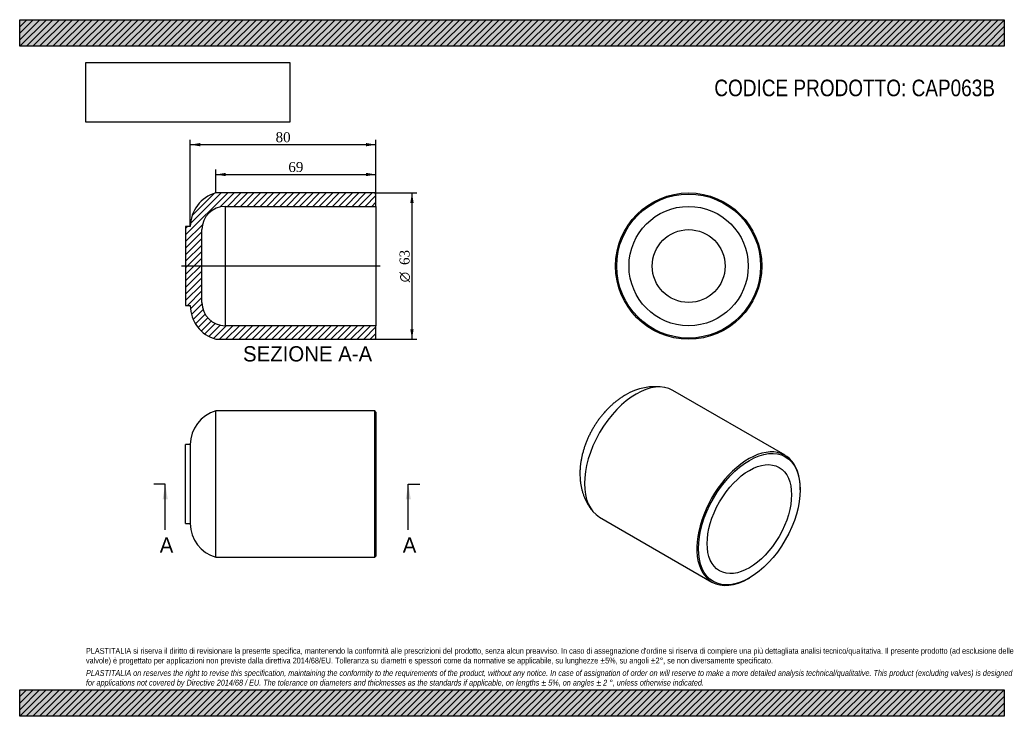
# Model space of a CAD drawing. Header units: millimetres. Extents: x 0 to 424, y 0 to 300.
import ezdxf
from ezdxf.enums import TextEntityAlignment as Align
from ezdxf.lldxf.tags import DXFTag

# ---------------------------------------------------------------- set-up
doc = ezdxf.new("R2010")
doc.units = ezdxf.units.MM
doc.header["$LTSCALE"] = 1.428571
for name, color, linetype in [('CAP063B', 7, 'Continuous'), ('Default', 7, 'Continuous'), ('DV3_Default', 7, 'Continuous')]:
    doc.layers.add(name, color=color, linetype=linetype)
doc.styles.add('SEACAD_Solid_Edge_ANSI', font='seans.ttf')
doc.styles.add('SEACAD_Solid_Edge_ANSI1_Symbols', font='semeca1.ttf')
doc.styles.add('SEACAD_Times_New_Roman', font='times.ttf')
tags = doc.linetypes.add('CENTER2', pattern=[28.575, 19.05, -3.175, 3.175, -3.175]).pattern_tags.tags
tags[10:11] = [DXFTag(74, 4), DXFTag(75, 0), DXFTag(340, '0'), DXFTag(46, 0.0), DXFTag(50, 0.0), DXFTag(44, 0.0), DXFTag(45, 0.0)]
tags[8:9] = [DXFTag(74, 4), DXFTag(75, 0), DXFTag(340, '0'), DXFTag(46, 0.0), DXFTag(50, 0.0), DXFTag(44, 0.0), DXFTag(45, 0.0)]
tags[6:7] = [DXFTag(74, 4), DXFTag(75, 0), DXFTag(340, '0'), DXFTag(46, 0.0), DXFTag(50, 0.0), DXFTag(44, 0.0), DXFTag(45, 0.0)]
tags[4:5] = [DXFTag(74, 4), DXFTag(75, 0), DXFTag(340, '0'), DXFTag(46, 0.0), DXFTag(50, 0.0), DXFTag(44, 0.0), DXFTag(45, 0.0)]
doc.dimstyles.new('ANSImm', dxfattribs={"dimtxt": 4.285714, "dimasz": 4.285714, "dimexe": 2.142857, "dimexo": 0, "dimgap": 1.071429, "dimtad": 1, "dimdsep": 46, "dimtxsty": 'SEACAD_Times_New_Roman', "dimblk1": '_SE_FILLED', "dimblk2": '_SE_FILLED', "dimsah": 1, "dimcen": 2.142857, "dimazin": 0, "dimtfac": 0.85, "dimtdec": 3, "dimtofl": 0, "dimtmove": 0, "dimatfit": 3, "dimfxl": 1, "dimarcsym": 0})
picture_1 = doc.add_image_def('image1.jpg', size_in_pixel=(4302, 1260))

# ---------------------------------------------------------------- blocks, each defined once
blk = doc.blocks.new('SE')
at = {"layer": 'CAP063B', "color": 7, "linetype": 'Continuous'}
for p, q in [((84.52, 68.52), (84.52, 131.52)), ((153.02, 131.52), (84.52, 131.52)), ((153.02, 68.52), (153.02, 131.52)), ((153.52, 131.02), (153.02, 131.52)), ((153.52, 131.02), (153.52, 69.02)), ((71.52, 83.02), (71.52, 117.02)), ((73.52, 117.02), (71.52, 117.02)), ((73.52, 117.06), (73.52, 82.97)), ((71.52, 83.02), (73.52, 83.02)), ((84.52, 68.52), (153.02, 68.52)), ((153.02, 68.52), (153.52, 69.02))]:
    blk.add_line(p, q, dxfattribs=at)
for centre, start, end in [((88.52, 117.06), 105.4658, 180), ((88.52, 82.97), 180, 254.5342)]:
    blk.add_arc(centre, 15, start, end, dxfattribs=at)
blk = doc.blocks.new('SE1')
at = {"layer": 'CAP063B', "color": 7, "linetype": 'Continuous'}
for p, q in [((329.82, 112.39), (281.38, 140.36)), ((336.34, 97.57), (336.34, 97.97)), ((249.88, 85.8), (298.32, 57.83)), ((314.07, 59.39), (314.42, 59.6))]:
    blk.add_line(p, q, dxfattribs=at)
blk.add_arc((273.8, 117.36), 24.6, 80.2027, 121.4489, dxfattribs=at)
for centre, start_param, end_param in [((265.63, 113.08), 3.141593, 6.283185), ((314.07, 85.11), 2.356194, 6.283185), ((314.07, 85.11), 0, 0.785398)]:
    blk.add_ellipse(centre, major_axis=(-15.75, -27.28), ratio=0.57735, start_param=start_param, end_param=end_param, dxfattribs=at)
for major_axis in [(15.5, 26.85), (-12.85, -22.26)]:
    blk.add_ellipse((314.42, 84.91), major_axis=major_axis, ratio=0.57735, dxfattribs=at)
blk.add_open_spline([(260.96, 138.35), (260.67, 138.18), (260.03, 137.8), (258.92, 137.08), (257.71, 136.22), (256.53, 135.29), (255.37, 134.31), (254.26, 133.28), (253.17, 132.19), (252.13, 131.06), (251.12, 129.89), (250.16, 128.69), (249.24, 127.44), (248.36, 126.17), (247.53, 124.86), (246.74, 123.52), (246, 122.16), (245.31, 120.77), (244.67, 119.36), (244.08, 117.92), (243.54, 116.47), (243.05, 115), (242.63, 113.51), (242.26, 112.01), (241.95, 110.5), (241.71, 108.97), (241.54, 107.45), (241.43, 105.92), (241.4, 104.4), (241.44, 102.9), (241.55, 101.41), (241.75, 99.95), (242.01, 98.52), (242.35, 97.13), (242.76, 95.78), (243.23, 94.48), (243.78, 93.23), (244.38, 92.03), (245.05, 90.88), (245.77, 89.79), (246.47, 88.85), (246.9, 88.35), (247.1, 88.13)], degree=3, knots=[0, 0, 0, 0, 0.016229, 0.041861, 0.067553, 0.093362, 0.11922, 0.14507, 0.170879, 0.196626, 0.222304, 0.247914, 0.273463, 0.298966, 0.32444, 0.349907, 0.375388, 0.400902, 0.426469, 0.452112, 0.477853, 0.503712, 0.529702, 0.555832, 0.582103, 0.608503, 0.635006, 0.661567, 0.68811, 0.714561, 0.740844, 0.766882, 0.792614, 0.817996, 0.843001, 0.867623, 0.891868, 0.915754, 0.939305, 0.962549, 0.985515, 1, 1, 1, 1], dxfattribs=at)
blk = doc.blocks.new('SE3')
at = {"color": 7, "linetype": 'Continuous', "style": 'SEACAD_Solid_Edge_ANSI'}
blk.add_text('A', height=6.57, dxfattribs=at).set_placement((165.06, 77.02), align=Align.TOP_LEFT)
blk = doc.blocks.new('SE4')
at = {"color": 7, "linetype": 'Continuous', "style": 'SEACAD_Solid_Edge_ANSI'}
blk.add_text('A', height=6.57, dxfattribs=at).set_placement((60.34, 77.02), align=Align.TOP_LEFT)
blk = doc.blocks.new('SEANNOT_GROUP')
at = {"linetype": 'Continuous'}
blk.add_hatch(color=7, dxfattribs=at).paths.add_polyline_path([(168.53, 93.44), (167.43, 100.02), (166.34, 93.44)])
at = {"color": 7, "linetype": 'Continuous'}
blk.add_lwpolyline([(167.43, 80.3), (167.43, 100.02)], dxfattribs=at)
blk = doc.blocks.new('SEANNOT_GROUP1')
at = {"linetype": 'Continuous'}
blk.add_hatch(color=7, dxfattribs=at).paths.add_polyline_path([(63.8, 93.44), (62.71, 100.02), (61.61, 93.44)])
at = {"color": 7, "linetype": 'Continuous'}
blk.add_lwpolyline([(62.71, 80.3), (62.71, 100.02)], dxfattribs=at)
blk = doc.blocks.new('SE2')
at = {"layer": 'Default', "color": 7, "linetype": 'CENTER2'}
for p, q in [((62.71, 100.02), (57.78, 100.02)), ((167.43, 100.02), (172.36, 100.02))]:
    blk.add_line(p, q, dxfattribs=at)
at = {"layer": 'Default', "color": 7, "linetype": 'CENTER2', "const_width": 0.0001}
blk.add_lwpolyline([(167.43, 100.02), (62.71, 100.02)], dxfattribs=at)
at = {"layer": 'Default'}
for name in ['SEANNOT_GROUP1', 'SEANNOT_GROUP', 'SE4', 'SE3']:
    blk.add_blockref(name, (0, 0), dxfattribs=at)
blk = doc.blocks.new('SE5')
at = {"layer": 'CAP063B', "linetype": 'Continuous'}
h = blk.add_hatch(dxfattribs=at)
h.set_pattern_fill('LINE', scale=0.62992, angle=45, style=0)
edge = h.paths.add_edge_path()
edge.add_line((153.02, 162.4), (153.52, 162.9))
edge.add_line((153.52, 162.9), (153.52, 168.2))
edge.add_line((153.52, 168.2), (88.52, 168.2))
edge.add_arc((88.52, 178.2), 10, 180, 270, ccw=False)
edge.add_line((78.52, 178.2), (78.52, 209.6))
edge.add_arc((88.52, 209.6), 10, 90, 180, ccw=False)
edge.add_line((88.52, 219.6), (153.52, 219.6))
edge.add_line((153.52, 219.6), (153.52, 224.9))
edge.add_line((153.52, 224.9), (153.02, 225.4))
edge.add_line((153.02, 225.4), (84.52, 225.4))
edge.add_arc((88.52, 210.94), 15, 105.4658, 180.1648)
edge.add_line((73.52, 210.9), (71.52, 210.9))
edge.add_line((71.52, 210.9), (71.52, 176.9))
edge.add_line((71.52, 176.9), (73.52, 176.9))
edge.add_arc((88.52, 176.85), 15, 179.8352, 254.5342)
edge.add_line((84.52, 162.4), (153.02, 162.4))
at = {"layer": 'CAP063B', "color": 7, "linetype": 'Continuous'}
for p, q in [((153.02, 225.4), (84.52, 225.4)), ((153.52, 224.9), (153.02, 225.4)), ((153.52, 219.6), (153.52, 224.9)), ((88.52, 219.6), (88.52, 168.2)), ((88.52, 219.6), (153.52, 219.6)), ((153.52, 219.6), (153.52, 168.2)), ((71.52, 210.9), (71.52, 176.9)), ((73.52, 210.9), (71.52, 210.9)), ((73.52, 210.94), (73.52, 210.9)), ((78.52, 178.2), (78.52, 209.6)), ((71.52, 176.9), (73.52, 176.9)), ((73.52, 176.9), (73.52, 176.85)), ((153.52, 168.2), (88.52, 168.2)), ((153.52, 162.9), (153.52, 168.2)), ((84.52, 162.4), (153.02, 162.4)), ((153.02, 162.4), (153.52, 162.9))]:
    blk.add_line(p, q, dxfattribs=at)
for centre, radius, start, end in [((88.52, 210.94), 15, 105.4658, 180.1648), ((88.52, 209.6), 10, 90, 180), ((88.52, 176.85), 15, 179.8352, 254.5342), ((88.52, 178.2), 10, 180, 270)]:
    blk.add_arc(centre, radius, start, end, dxfattribs=at)
at = {"layer": 'DV3_Default', "color": 7, "linetype": 'CENTER2'}
blk.add_line((155.27, 193.9), (69.77, 193.9), dxfattribs=at)
blk = doc.blocks.new('GDimGGroup')
at = {"layer": 'Default', "linetype": 'Continuous'}
for points in [[(169.76, 221.11), (169.04, 225.4), (168.33, 221.11)], [(169.76, 166.68), (168.33, 166.68), (169.04, 162.4)]]:
    blk.add_hatch(color=7, dxfattribs=at).paths.add_polyline_path(points)
at = {"layer": 'Default', "color": 7, "linetype": 'Continuous'}
for p, q in [((153.02, 225.4), (171.19, 225.4)), ((169.04, 225.4), (169.04, 162.4)), ((153.02, 162.4), (171.19, 162.4))]:
    blk.add_line(p, q, dxfattribs=at)
for s, height, style, p in [('63', 4.286, 'SEACAD_Times_New_Roman', (163.69, 194.38)), ('O', 4.29, 'SEACAD_Solid_Edge_ANSI1_Symbols', (163.69, 186.92))]:
    blk.add_text(s, height=height, rotation=90, dxfattribs=dict(at, style=style)).set_placement(p, align=Align.TOP_LEFT)
blk = doc.blocks.new('DMBLK38')
at = {"layer": 'Default', "linetype": 'Continuous'}
for points in [[(88.81, 234.04), (84.52, 233.33), (88.81, 232.61)], [(149.24, 234.04), (149.24, 232.61), (153.52, 233.33)]]:
    blk.add_hatch(color=7, dxfattribs=at).paths.add_polyline_path(points)
at = {"layer": 'Default', "color": 7, "linetype": 'Continuous'}
for p, q in [((84.52, 225.4), (84.52, 235.47)), ((153.52, 222.25), (153.52, 235.47)), ((84.52, 233.33), (153.52, 233.33))]:
    blk.add_line(p, q, dxfattribs=at)
at = {"layer": 'Default', "color": 7, "linetype": 'Continuous', "style": 'SEACAD_Times_New_Roman'}
blk.add_text('69', height=4.286, dxfattribs=at).set_placement((115.77, 238.69), align=Align.TOP_LEFT)
blk = doc.blocks.new('_SE_FILLED')
at = {"color": 0}
blk.add_line((0, 0), (-1, 0), dxfattribs=at)
blk.add_solid([(0, 0), (-1, -0.1665), (-1, 0.1665), (0, 0)], dxfattribs=at)
blk = doc.blocks.new('SE6')
at = {"layer": 'CAP063B', "color": 7, "linetype": 'Continuous'}
for radius in [31.5, 31, 25.7, 15.7]:
    blk.add_circle((288.26, 193.9), radius, dxfattribs=at)
blk = doc.blocks.new('DMBLK39')
at = {"layer": 'Default', "linetype": 'Continuous'}
for points in [[(77.81, 246.9), (73.52, 246.19), (77.81, 245.47)], [(149.24, 246.9), (149.24, 245.47), (153.52, 246.19)]]:
    blk.add_hatch(color=7, dxfattribs=at).paths.add_polyline_path(points)
at = {"layer": 'Default', "color": 7, "linetype": 'Continuous'}
for p, q in [((73.52, 210.9), (73.52, 248.33)), ((73.52, 246.19), (153.52, 246.19)), ((153.52, 219.6), (153.52, 248.33))]:
    blk.add_line(p, q, dxfattribs=at)
at = {"layer": 'Default', "color": 7, "linetype": 'Continuous', "style": 'SEACAD_Times_New_Roman'}
blk.add_text('80', height=4.286, dxfattribs=at).set_placement((110.27, 251.54), align=Align.TOP_LEFT)

msp = doc.modelspace()

# ---------------------------------------------------------------- hatches: boundary and pattern name
at = {"layer": 'Default', "linetype": 'Continuous'}
h = msp.add_hatch(dxfattribs=at)
h.set_pattern_fill('LINE', scale=0.62992, angle=45, style=0)
h.paths.add_polyline_path([(424.286, 288.571), (424.286, 300), (0, 300), (0, 288.571)])
for points in [[(424.286, 288.571), (424.286, 300), (0, 300), (0, 288.571)], [(424.286, 0), (424.286, 11.429), (0, 11.429), (0, 0)]]:
    msp.add_hatch(color=7, dxfattribs=at).paths.add_polyline_path(points)
h = msp.add_hatch(dxfattribs=at)
h.set_pattern_fill('LINE', scale=0.62992, angle=45, style=0)
h.paths.add_polyline_path([(424.286, 0), (424.286, 11.429), (0, 11.429), (0, 0)])

# ---------------------------------------------------------------- linework, layer by layer
at = {"layer": 'Default', "color": 7, "linetype": 'Continuous'}
for p, q in [((0, 300), (424.286, 300)), ((0, 288.571), (0, 300)), ((424.286, 300), (424.286, 288.571)), ((424.286, 288.571), (0, 288.571)), ((0, 11.429), (424.286, 11.429)), ((0, 0), (0, 11.429)), ((424.286, 11.429), (424.286, 0)), ((424.286, 0), (0, 0))]:
    msp.add_line(p, q, dxfattribs=at)

# ---------------------------------------------------------------- block references
at = {"layer": 'Default'}
for name in ['SE5', 'GDimGGroup', 'SE6', 'SE1', 'SE', 'SE2']:
    msp.add_blockref(name, (0, 0), dxfattribs=at)

# ---------------------------------------------------------------- texts
at = {"layer": 'Default', "color": 7, "linetype": 'Continuous', "style": 'SEACAD_Solid_Edge_ANSI'}
msp.add_text('SEZIONE A-A', height=6.57143, dxfattribs=at).set_placement((96.23, 159.384), align=Align.TOP_LEFT)
at = {"layer": 'Default', "attachment_point": 1}
for s, insert, char_height, width in [('{\\fArial Narrow|b0||i0||c0|p34;\\C7;\\H7.142857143;\\W1.;CODICE PRODOTTO: CAP063B}', (299.326, 274.192), 7.14286, 121.16722), ("{\\fArial Narrow|b0||i0||c0|p34;\\C7;\\H2.5;\\W1.;PLASTITALIA si riserva il diritto di revisionare la presente specifica, mantenendo la conformità alle prescrizioni del prodotto, senza alcun preavviso. In caso di assegnazione d'ordine si riserva di compiere una più dettagliata analisi tecnico/qualitativa. Il presente prodotto (ad esclusione delle \\P}{\\fArial Narrow|b0||i0||c0|p34;\\C7;\\H2.5;\\W1.;valvole) è progettato per applicazioni non previste dalla direttiva 2014/68/EU. Tolleranza su diametri e spessori come da normative se applicabile, su lunghezze ±5%, su angoli ±2°, se non diversamente specificato.\\P}{\\fArial Narrow|b0||i0||c0|p34;\\C7;\\H0.7142857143;\\W1.;   \\P}{\\fArial Narrow|b0||i1||c0|p34;\\C7;\\H2.5;\\W1.;PLASTITALIA on reserves the right to revise this specification, maintaining the conformity to the requirements of the product, without any notice. In case of assignation of order on will reserve to make a more detailed analysis technical/qualitative. This product (excluding valves) is designed \\P}{\\fArial Narrow|b0||i1||c0|p34;\\C7;\\H2.5;\\W1.;for applications not covered by Directive 2014/68 / EU. The tolerance on diameters and thicknesses as the standards if applicable, on lengths ± 5%, on angles ± 2 °, unless otherwise indicated.\\P}", (28.571, 29.432), 2.5, 367.14286)]:
    msp.add_mtext(s, dxfattribs=dict(at, insert=insert, char_height=char_height, width=width))

# ---------------------------------------------------------------- dimensions: what is measured, and where the dimension line sits
at = {"layer": 'Default', "color": 7, "linetype": 'Continuous'}
for base, p1, p2, picture, middle in [((153.524, 246.186), (73.524, 210.896), (153.524, 219.596), 'DMBLK39', (113.524, 246.186)), ((153.524, 233.329), (84.524, 225.396), (153.524, 222.246), 'DMBLK38', (119.024, 233.329))]:
    dim = msp.add_linear_dim(base=base, p1=p1, p2=p2, text='\\A1;<>', dimstyle='ANSImm', dxfattribs=at)
    dim.commit()
    dim.dimension.update_dxf_attribs({"geometry": picture, "text_midpoint": middle, "dimtype": 160})

# ---------------------------------------------------------------- pictures from other files: only their frames are drawn
image = msp.add_image(picture_1, insert=(28.571, 255.862), size_in_units=(87.796, 25.714))
image.dxf.flags = 7

doc.saveas('drawing.dxf')
